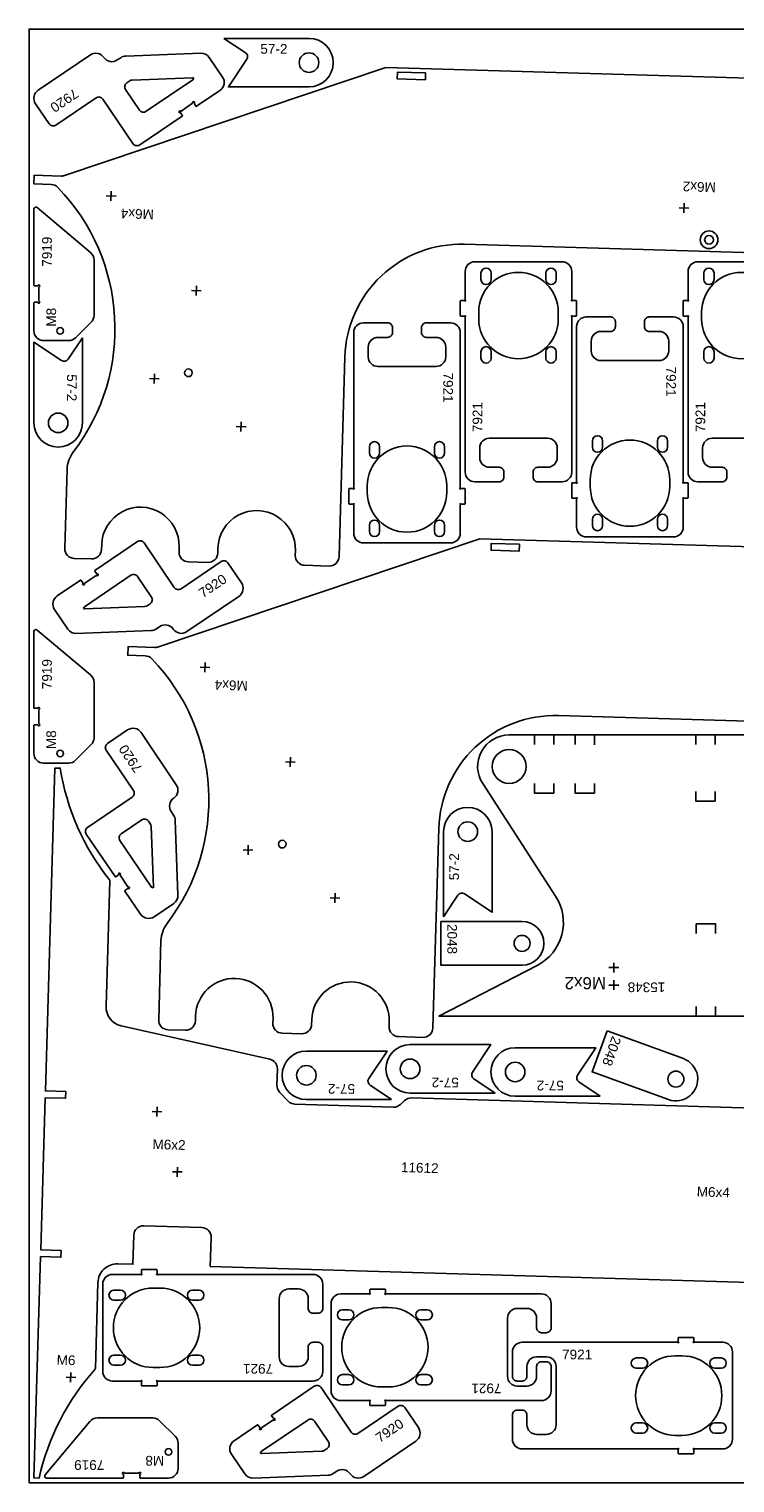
# Model space of a CAD drawing. Header units: millimetres. Extents: x 0 to 3000, y 0 to 1500.
# Tile 1 of 3: x 0 to 728, y 0 to 1500. Entities that reach past the tile are written whole.
import ezdxf

# ---------------------------------------------------------------- set-up
doc = ezdxf.new("R2010")
doc.units = ezdxf.units.MM
doc.header["$MEASUREMENT"] = 0
doc.layers.add('Gravír', color=1, linetype='Continuous', true_color=0xff0000)
doc.layers.add('Sheet', color=18, linetype='Continuous', true_color=0x000000)
doc.styles.add('Arial', font='txt', dxfattribs={"height": 0.2})

msp = doc.modelspace()

# ---------------------------------------------------------------- linework, layer by layer
at = {"color": 7, "true_color": 0xffffff}
for points in [[(201, 1490.4), (223.1, 1475.8, -0.414213), (224.5, 1468.9), (205.6, 1440.4), (288.8, 1440.4, 1), (288.8, 1490.4)], [(185.8, 1470.7, 0.258618), (177.2, 1475.1), (99.8, 1472.2, 0.140541), (94.5, 1470.5), (91, 1468.1, -0.414214), (77.1, 1470.7, 0.414214), (63.2, 1473.4), (9.4, 1436.9, 0.414214), (6.7, 1423), (20.8, 1402.3, 0.414214), (27.7, 1401), (69.1, 1429.1, -0.414214), (76, 1427.7), (107.2, 1381.8, 0.414214), (114.1, 1380.5), (158, 1410.2, 0.414214), (158.1, 1410.9), (156.4, 1413.5, 0.317837), (155.9, 1413.7, -1.585786), (156.2, 1415.4, 0.317837), (156.8, 1415.4), (168.5, 1423.4, 0.317837), (168.7, 1423.9, -1.585786), (170.5, 1423.6, 0.317837), (170.5, 1423), (172.2, 1420.5, 0.414214), (172.9, 1420.3), (196.9, 1436.6, 0.414214), (199.6, 1450.5)], [(169.7, 1449.6, -0.270547), (168.8, 1447.8), (120.8, 1415.2, -0.414214), (113.8, 1416.5), (99.5, 1437.6, -0.414214), (100.9, 1444.6), (103.8, 1446.6, -0.140541), (106.4, 1447.4), (168.7, 1449.8, -0.125244)], [(40.9, 1178.6, 0.198912), (47.9, 1181.5), (64.1, 1197.6, 0.198912), (67, 1204.7), (67, 1261.9, 0.221695), (63.4, 1269.5), (8.3, 1315.8, 0.63707), (5, 1314.3), (5, 1235.6, 0.414214), (5.5, 1235.1), (8.6, 1235.1, 0.317837), (9.1, 1235.4, -1.585786), (10.3, 1234.1, 0.317837), (10, 1233.6), (10, 1219.5, 0.317837), (10.3, 1219, -1.585786), (9.1, 1217.7, 0.317837), (8.6, 1218.1), (5.5, 1218.1, 0.414214), (5, 1217.6), (5, 1188.6, 0.414214), (15, 1178.6)], [(549.9, 1032.9, 0.414214), (559.9, 1042.9), (559.9, 1203, 0.267949), (559.7, 1203.5, -1.303225), (560.3, 1204.1, 0.267949), (560.8, 1203.9), (564.4, 1203.9, 0.414214), (564.9, 1204.4), (564.9, 1219.4, 0.414214), (564.4, 1219.9), (560.8, 1219.9, 0.267949), (560.3, 1219.6, -1.303225), (559.7, 1220.3, 0.267949), (559.9, 1220.8), (559.9, 1249.9, 0.414214), (549.9, 1259.9), (459.9, 1259.9, 0.414214), (449.9, 1249.9), (449.9, 1220.8, 0.267949), (450.2, 1220.3, -1.303225), (449.5, 1219.6, 0.267949), (449, 1219.9), (445.4, 1219.9, 0.414214), (444.9, 1219.4), (444.9, 1204.4, 0.414214), (445.4, 1203.9), (449, 1203.9, 0.267949), (449.5, 1204.1, -1.732051), (449.9, 1203.4), (449.9, 1042.9, 0.414214), (459.9, 1032.9), (484.9, 1032.9, 0.414214), (489.9, 1037.9), (489.9, 1042.9, 0.414214), (484.9, 1047.9), (474.9, 1047.9, -0.414214), (464.9, 1057.9), (464.9, 1067.9, -0.414214), (474.9, 1077.9), (534.9, 1077.9, -0.414214), (544.9, 1067.9), (544.9, 1057.9, -0.414214), (534.9, 1047.9), (524.9, 1047.9, 0.414214), (519.9, 1042.9), (519.9, 1037.9, 0.414214), (524.9, 1032.9)], [(545.9, 1200.9, -1), (463.9, 1200.9), (463.9, 1207.9, -1), (545.9, 1207.9)], [(476.7, 1241.6, -1), (466.2, 1241.6), (466.2, 1248.1, -1), (476.7, 1248.1)], [(543.7, 1241.6, -1), (533.2, 1241.6), (533.2, 1248.1, -1), (543.7, 1248.1)], [(775.9, 1200.9, -1), (693.9, 1200.9), (693.9, 1207.9, -1), (775.9, 1207.9)], [(706.7, 1241.6, -1), (696.2, 1241.6), (696.2, 1248.1, -1), (706.7, 1248.1)], [(574.9, 1203, 0.414214), (564.9, 1193), (564.9, 1032.8, 0.267949), (565.2, 1032.4, -1.303225), (564.5, 1031.7, 0.267949), (564, 1032), (560.4, 1032, 0.414214), (559.9, 1031.5), (559.9, 1016.5, 0.414214), (560.4, 1016), (564, 1016, 0.267949), (564.5, 1016.2, -1.303225), (565.2, 1015.5, 0.267949), (564.9, 1015.1), (564.9, 986, 0.414214), (574.9, 976), (664.9, 976, 0.414214), (674.9, 986), (674.9, 1015.1, 0.267949), (674.7, 1015.5, -1.303225), (675.3, 1016.2, 0.267949), (675.8, 1016), (679.4, 1016, 0.414214), (679.9, 1016.5), (679.9, 1031.5, 0.414214), (679.4, 1032), (675.8, 1032, 0.267949), (675.3, 1031.7, -1.732051), (674.9, 1032.5), (674.9, 1193, 0.414214), (664.9, 1203), (639.9, 1203, 0.414214), (634.9, 1198), (634.9, 1193, 0.414214), (639.9, 1188), (649.9, 1188, -0.414214), (659.9, 1178), (659.9, 1168, -0.414214), (649.9, 1158), (589.9, 1158, -0.414214), (579.9, 1168), (579.9, 1178, -0.414214), (589.9, 1188), (599.9, 1188, 0.414214), (604.9, 1193), (604.9, 1198, 0.414214), (599.9, 1203)], [(344.9, 1196.9, 0.414214), (334.9, 1186.9), (334.9, 1026.8, 0.267949), (335.2, 1026.3, -1.303225), (334.5, 1025.6, 0.267949), (334, 1025.9), (330.4, 1025.9, 0.414214), (329.9, 1025.4), (329.9, 1010.4, 0.414214), (330.4, 1009.9), (334, 1009.9, 0.267949), (334.5, 1010.1, -1.303225), (335.2, 1009.5, 0.267949), (334.9, 1009), (334.9, 979.9, 0.414214), (344.9, 969.9), (434.9, 969.9, 0.414214), (444.9, 979.9), (444.9, 1009, 0.267949), (444.7, 1009.5, -1.303225), (445.3, 1010.1, 0.267949), (445.8, 1009.9), (449.4, 1009.9, 0.414214), (449.9, 1010.4), (449.9, 1025.4, 0.414214), (449.4, 1025.9), (445.8, 1025.9, 0.267949), (445.3, 1025.6, -1.732051), (444.9, 1026.4), (444.9, 1186.9, 0.414214), (434.9, 1196.9), (409.9, 1196.9, 0.414214), (404.9, 1191.9), (404.9, 1186.9, 0.414214), (409.9, 1181.9), (419.9, 1181.9, -0.414214), (429.9, 1171.9), (429.9, 1161.9, -0.414214), (419.9, 1151.9), (359.9, 1151.9, -0.414214), (349.9, 1161.9), (349.9, 1171.9, -0.414214), (359.9, 1181.9), (369.9, 1181.9, 0.414214), (374.9, 1186.9), (374.9, 1191.9, 0.414214), (369.9, 1196.9)], [(55, 1181.4), (40.4, 1159.4, -0.414213), (33.4, 1158), (5, 1176.9), (5, 1093.7, 1), (55, 1093.7)], [(476.7, 1160.6, -1), (466.2, 1160.6), (466.2, 1167.1, -1), (476.7, 1167.1)], [(543.7, 1160.6, -1), (533.2, 1160.6), (533.2, 1167.1, -1), (543.7, 1167.1)], [(706.7, 1160.6, -1), (696.2, 1160.6), (696.2, 1167.1, -1), (706.7, 1167.1)], [(581.2, 1075.2, -1), (591.7, 1075.2), (591.7, 1068.7, -1), (581.2, 1068.7)], [(648.2, 1075.2, -1), (658.7, 1075.2), (658.7, 1068.7, -1), (648.2, 1068.7)], [(348.9, 1028.9, -1), (430.9, 1028.9), (430.9, 1021.9, -1), (348.9, 1021.9)], [(351.2, 1069.1, -1), (361.7, 1069.1), (361.7, 1062.6, -1), (351.2, 1062.6)], [(418.2, 1069.1, -1), (428.7, 1069.1), (428.7, 1062.6, -1), (418.2, 1062.6)], [(578.9, 1035, -1), (660.9, 1035), (660.9, 1028, -1), (578.9, 1028)], [(351.2, 988.1, -1), (361.7, 988.1), (361.7, 981.6, -1), (351.2, 981.6)], [(418.2, 988.1, -1), (428.7, 988.1), (428.7, 981.6, -1), (418.2, 981.6)], [(581.2, 994.2, -1), (591.7, 994.2), (591.7, 987.7, -1), (581.2, 987.7)], [(648.2, 994.2, -1), (658.7, 994.2), (658.7, 987.7, -1), (648.2, 987.7)], [(40, 880.9, 0.258618), (48.7, 876.5), (126.1, 879.4, 0.140541), (131.3, 881.2), (134.9, 883.6, -0.414214), (148.8, 880.9, 0.414214), (162.7, 878.3), (216.5, 914.7, 0.414214), (219.1, 928.6), (205.1, 949.3, 0.414214), (198.1, 950.6), (156.8, 922.6, -0.414214), (149.8, 923.9), (118.7, 969.8, 0.414214), (111.7, 971.2), (67.9, 941.4, 0.414214), (67.7, 940.7), (69.5, 938.2, 0.317837), (70, 938, -1.585786), (69.7, 936.2, 0.317837), (69.1, 936.2), (57.4, 928.3, 0.317837), (57.1, 927.7, -1.585786), (55.4, 928.1, 0.317837), (55.4, 928.6), (53.7, 931.2, 0.414214), (53, 931.3), (29, 915.1, 0.414214), (26.3, 901.2)], [(56.2, 902.1, -0.270547), (57.1, 903.9), (105.1, 936.5, -0.414214), (112, 935.1), (126.3, 914, -0.414214), (125, 907.1), (122, 905.1, -0.140541), (119.4, 904.2), (57.2, 901.9, -0.125244)], [(40.9, 742.7, 0.198912), (47.9, 745.6), (64.1, 761.7, 0.198912), (67, 768.8), (67, 826, 0.221695), (63.4, 833.6), (8.3, 879.9, 0.63707), (5, 878.4), (5, 799.7, 0.414214), (5.5, 799.2), (8.6, 799.2, 0.317837), (9.1, 799.5, -1.585786), (10.3, 798.2, 0.317837), (10, 797.7), (10, 783.6, 0.317837), (10.3, 783.1, -1.585786), (9.1, 781.8, 0.317837), (8.6, 782.2), (5.5, 782.2, 0.414214), (5, 781.7), (5, 752.7, 0.414214), (15, 742.7)], [(149.3, 597.8, 0.258618), (153.6, 606.5), (150.8, 683.9, 0.140541), (149, 689.1), (146.6, 692.7, -0.414214), (149.3, 706.6, 0.414214), (151.9, 720.4), (115.5, 774.2, 0.414214), (101.6, 776.9), (80.9, 762.9, 0.414214), (79.5, 755.9), (107.6, 714.5, -0.414214), (106.3, 707.6), (60.3, 676.4, 0.414214), (59, 669.5), (88.8, 625.6, 0.414214), (89.5, 625.5), (92, 627.2, 0.317837), (92.2, 627.8, -1.585786), (94, 627.4, 0.317837), (94, 626.9), (101.9, 615.1, 0.317837), (102.5, 614.9, -1.585786), (102.1, 613.2, 0.317837), (101.5, 613.2), (99, 611.4, 0.414214), (98.9, 610.7), (115.1, 586.7, 0.414214), (129, 584.1)], [(688.3, 481.7), (1022.8, 481.7), (921.4, 533.9, -0.443873), (902.3, 605.5), (977.6, 721.5, 0.594692), (950.3, 771.7), (495.3, 771.7, 0.594692), (468, 721.5), (543.2, 605.5, -0.443873), (524.2, 533.9), (422.8, 481.7)], [(427.6, 584.2), (442.2, 606.3, -0.414213), (449.2, 607.7), (477.6, 588.8), (477.6, 672, 1), (427.6, 672)], [(128.1, 614, -0.270547), (126.3, 614.8), (93.7, 662.8, -0.414214), (95.1, 669.8), (116.2, 684.1, -0.414214), (123.1, 682.8), (125.1, 679.8, -0.140541), (126, 677.2), (128.3, 614.9, -0.125244)], [(424.8, 579.2), (424.8, 534.2), (508.6, 534.2, 1), (508.6, 579.2)], [(596.3, 466.4), (580.9, 424.1), (659.6, 395.5, 1), (675, 437.8)], [(480.9, 402.2), (458.8, 416.9, -0.414213), (457.4, 423.8), (476.3, 452.2), (393.1, 452.2, 1), (393.1, 402.2)], [(373.9, 395.6), (351.8, 410.3, -0.414213), (350.4, 417.2), (369.3, 445.6), (286.1, 445.6, 1), (286.1, 395.6)], [(589.3, 399), (567.2, 413.7, -0.414213), (565.8, 420.6), (584.7, 449), (501.5, 449, 1), (501.5, 399)], [(303, 205.1, 0.414214), (293, 215.1), (132.8, 215.1, 0.267949), (132.4, 214.9, -1.303225), (131.7, 215.5, 0.267949), (132, 216), (132, 219.6, 0.414214), (131.5, 220.1), (116.5, 220.1, 0.414214), (116, 219.6), (116, 216, 0.267949), (116.2, 215.5, -1.303225), (115.5, 214.9, 0.267949), (115.1, 215.1), (86, 215.1, 0.414214), (76, 205.1), (76, 115.1, 0.414214), (86, 105.1), (115.1, 105.1, 0.267949), (115.5, 105.4, -1.303225), (116.2, 104.7, 0.267949), (116, 104.2), (116, 100.6, 0.414214), (116.5, 100.1), (131.5, 100.1, 0.414214), (132, 100.6), (132, 104.2, 0.267949), (131.7, 104.7, -1.732051), (132.5, 105.1), (293, 105.1, 0.414214), (303, 115.1), (303, 140.1, 0.414214), (298, 145.1), (293, 145.1, 0.414214), (288, 140.1), (288, 130.1, -0.414214), (278, 120.1), (268, 120.1, -0.414214), (258, 130.1), (258, 190.1, -0.414214), (268, 200.1), (278, 200.1, -0.414214), (288, 190.1), (288, 180.1, 0.414214), (293, 175.1), (298, 175.1, 0.414214), (303, 180.1)], [(94.2, 198.9, -1), (94.2, 188.4), (87.7, 188.4, -1), (87.7, 198.9)], [(135, 201.1, -1), (135, 119.1), (128, 119.1, -1), (128, 201.1)], [(175.2, 198.9, -1), (175.2, 188.4), (168.7, 188.4, -1), (168.7, 198.9)], [(538.6, 185, 0.414214), (528.6, 195), (368.5, 195, 0.267949), (368, 194.7, -1.303225), (367.3, 195.4, 0.267949), (367.6, 195.9), (367.6, 199.5, 0.414214), (367.1, 200), (352.1, 200, 0.414214), (351.6, 199.5), (351.6, 195.9, 0.267949), (351.8, 195.4, -1.303225), (351.2, 194.7, 0.267949), (350.7, 195), (321.6, 195, 0.414214), (311.6, 185), (311.6, 95, 0.414214), (321.6, 85), (350.7, 85, 0.267949), (351.2, 85.2, -1.303225), (351.8, 84.6, 0.267949), (351.6, 84.1), (351.6, 80.5, 0.414214), (352.1, 80), (367.1, 80, 0.414214), (367.6, 80.5), (367.6, 84.1, 0.267949), (367.3, 84.6, -1.732051), (368.1, 85), (528.6, 85, 0.414214), (538.6, 95), (538.6, 120, 0.414214), (533.6, 125), (528.6, 125, 0.414214), (523.6, 120), (523.6, 110, -0.414214), (513.6, 100), (503.6, 100, -0.414214), (493.6, 110), (493.6, 170, -0.414214), (503.6, 180), (513.6, 180, -0.414214), (523.6, 170), (523.6, 160, 0.414214), (528.6, 155), (533.6, 155, 0.414214), (538.6, 160)], [(370.6, 181, -1), (370.6, 99), (363.6, 99, -1), (363.6, 181)], [(329.8, 178.7, -1), (329.8, 168.2), (323.3, 168.2, -1), (323.3, 178.7)], [(410.8, 178.7, -1), (410.8, 168.2), (404.3, 168.2, -1), (404.3, 178.7)], [(498.7, 45.1, 0.414214), (508.7, 35.1), (668.9, 35.1, 0.267949), (669.3, 35.4, -1.303225), (670, 34.7, 0.267949), (669.7, 34.3), (669.7, 30.6, 0.414214), (670.2, 30.1), (685.2, 30.1, 0.414214), (685.7, 30.6), (685.7, 34.3, 0.267949), (685.5, 34.7, -1.303225), (686.1, 35.4, 0.267949), (686.6, 35.1), (715.7, 35.1, 0.414214), (725.7, 45.1), (725.7, 135.1, 0.414214), (715.7, 145.1), (686.6, 145.1, 0.267949), (686.1, 144.9, -1.303225), (685.5, 145.6, 0.267949), (685.7, 146), (685.7, 149.6, 0.414214), (685.2, 150.1), (670.2, 150.1, 0.414214), (669.7, 149.6), (669.7, 146, 0.267949), (670, 145.6, -1.732051), (669.2, 145.1), (508.7, 145.1, 0.414214), (498.7, 135.1), (498.7, 110.1, 0.414214), (503.7, 105.1), (508.7, 105.1, 0.414214), (513.7, 110.1), (513.7, 120.1, -0.414214), (523.7, 130.1), (533.7, 130.1, -0.414214), (543.7, 120.1), (543.7, 60.1, -0.414214), (533.7, 50.1), (523.7, 50.1, -0.414214), (513.7, 60.1), (513.7, 70.1, 0.414214), (508.7, 75.1), (503.7, 75.1, 0.414214), (498.7, 70.1)], [(94.2, 131.9, -1), (94.2, 121.4), (87.7, 121.4, -1), (87.7, 131.9)], [(175.2, 131.9, -1), (175.2, 121.4), (168.7, 121.4, -1), (168.7, 131.9)], [(626.5, 118.4, -1), (626.5, 128.9), (633, 128.9, -1), (633, 118.4)], [(666.7, 49.1, -1), (666.7, 131.1), (673.7, 131.1, -1), (673.7, 49.1)], [(707.5, 118.4, -1), (707.5, 128.9), (714, 128.9, -1), (714, 118.4)], [(329.8, 111.7, -1), (329.8, 101.2), (323.3, 101.2, -1), (323.3, 111.7)], [(410.8, 111.7, -1), (410.8, 101.2), (404.3, 101.2, -1), (404.3, 111.7)], [(222.5, 9.4, 0.258618), (231.2, 5), (308.6, 7.9, 0.140541), (313.8, 9.6), (317.4, 12.1, -0.414214), (331.3, 9.4, 0.414214), (345.2, 6.7), (399, 43.2, 0.414214), (401.6, 57.1), (387.6, 77.8, 0.414214), (380.7, 79.1), (339.3, 51.1, -0.414214), (332.3, 52.4), (301.2, 98.3, 0.414214), (294.2, 99.7), (250.4, 69.9, 0.414214), (250.2, 69.2), (252, 66.7, 0.317837), (252.5, 66.5, -1.585786), (252.2, 64.7, 0.317837), (251.6, 64.7), (239.9, 56.7, 0.317837), (239.7, 56.2, -1.585786), (237.9, 56.5, 0.317837), (237.9, 57.1), (236.2, 59.7, 0.414214), (235.5, 59.8), (211.5, 43.5, 0.414214), (208.8, 29.6)], [(153.8, 40.9, 0.198912), (150.9, 47.9), (134.7, 64.1, 0.198912), (127.7, 67), (70.5, 67, 0.221695), (62.8, 63.4), (16.6, 8.3, 0.63707), (18.1, 5), (96.8, 5, 0.414214), (97.3, 5.5), (97.3, 8.6, 0.317837), (97, 9.1, -1.585786), (98.2, 10.3, 0.317837), (98.7, 10), (112.9, 10, 0.317837), (113.4, 10.3, -1.585786), (114.6, 9.1, 0.317837), (114.3, 8.6), (114.3, 5.5, 0.414214), (114.8, 5), (143.8, 5, 0.414214), (153.8, 15)], [(238.7, 30.6, -0.270547), (239.6, 32.4), (287.6, 64.9, -0.414214), (294.5, 63.6), (308.8, 42.5, -0.414214), (307.5, 35.6), (304.5, 33.5, -0.140541), (301.9, 32.7), (239.7, 30.4, -0.125244)], [(626.5, 51.4, -1), (626.5, 61.9), (633, 61.9, -1), (633, 51.4)], [(707.5, 51.4, -1), (707.5, 61.9), (714, 61.9, -1), (714, 51.4)]]:
    msp.add_lwpolyline(points, format="xyb", close=True, dxfattribs=at)
for points in [[(1035.9, 1440.7), (368.2, 1460.5), (36.5, 1348.9, -0.088784), (33.1, 1348.4), (5.3, 1349.2), (5, 1340.2), (22.9, 1339.7, -0.195996), (29.8, 1336.6, -0.370573), (45.5, 1063.4, 0.156999), (39.3, 1046), (36.9, 964.1, 0.414214), (46.6, 953.8), (64.4, 953.3, 0.414214), (74.7, 963), (74.9, 968, -1), (154.8, 965.6), (154.7, 960.6, 0.414214), (164.4, 950.3), (184.4, 949.7, 0.414214), (194.7, 959.4), (194.8, 964.4, -1), (274.8, 962), (274.6, 957, 0.414214), (284.3, 946.8), (309.5, 946, 0.414214), (319.8, 955.7), (325.8, 1161.6, -0.414214), (449.3, 1278), (806.1, 1267.4, -0.421053)], [(779.9, 1259.9), (689.9, 1259.9, 0.414214), (679.9, 1249.9), (679.9, 1220.8, 0.267949), (680.2, 1220.3, -1.303225), (679.5, 1219.6, 0.267949), (679, 1219.9), (675.4, 1219.9, 0.414214), (674.9, 1219.4), (674.9, 1204.4, 0.414214), (675.4, 1203.9), (679, 1203.9, 0.267949), (679.5, 1204.1, -1.732051), (679.9, 1203.4), (679.9, 1042.9, 0.414214), (689.9, 1032.9), (714.9, 1032.9, 0.414214), (719.9, 1037.9), (719.9, 1042.9, 0.414214), (714.9, 1047.9), (704.9, 1047.9, -0.414214), (694.9, 1057.9), (694.9, 1067.9, -0.414214), (704.9, 1077.9), (764.9, 1077.9, -0.414214)], [(1132.8, 954.4), (465.1, 974.2), (133.4, 862.6, -0.088784), (129.9, 862.1), (102.1, 862.9), (101.8, 853.9), (119.7, 853.4, -0.195996), (126.6, 850.3, -0.370573), (142.3, 577.1, 0.156999), (136.1, 559.7), (133.7, 477.8, 0.414214), (143.4, 467.5), (161.3, 467, 0.414214), (171.6, 476.7), (171.7, 481.7, -1), (251.7, 479.3), (251.5, 474.3, 0.414214), (261.2, 464), (281.2, 463.4, 0.414214), (291.5, 473.1), (291.7, 478.1, -1), (371.6, 475.7), (371.5, 470.7, 0.414214), (381.2, 460.5), (406.3, 459.7, 0.414214), (416.6, 469.4), (422.7, 675.3, -0.414214), (546.2, 791.7), (902.9, 781.2, -0.421053)], [(770.8, 386.1), (394.5, 397.2, 0.198912), (387.4, 394.5), (383.1, 390.5, -0.198912), (375.9, 387.7), (274.3, 390.8, -0.198912), (267.3, 393.9), (258.4, 403.3, -0.198912), (255.7, 410.5), (256.2, 427.1, 0.359037), (248.4, 437.2), (95, 471.7, -0.359037), (79.4, 491.8), (83.3, 621.1, 0.177176), (82.8, 622.4, -0.128909), (32.1, 737.5), (26.7, 737.6), (16.8, 404.4), (37.8, 403.8), (37.6, 396.8), (16.6, 397.4), (12, 240.5), (33, 239.8), (32.8, 232.8), (11.8, 233.5), (5, 5.2), (10.4, 5, -0.128983), (67.9, 117, 0.177145), (68.4, 118.2), (71, 206.7, -0.414214), (91.6, 226.1), (107.1, 225.6), (108, 255.6, -0.414214), (118.3, 265.3), (178.2, 263.5, -0.414214), (187.9, 253.3), (187, 223.3), (871.5, 203, -0.074313)]]:
    msp.add_lwpolyline(points, format="xyb", dxfattribs=at)
for points in [[(409.1, 1454.8), (408.9, 1447.8), (379.9, 1448.6), (380.1, 1455.6)], [(505.9, 968.5), (505.7, 961.5), (476.7, 962.3), (476.9, 969.3)]]:
    msp.add_lwpolyline(points, close=True, dxfattribs=at)
at = {"color": 1, "true_color": 0xff0000}
for points in [[(521.3, 771.7), (521.3, 761.7)], [(541.3, 771.7), (541.3, 761.7)], [(563.3, 771.7), (563.3, 761.7)], [(583.3, 771.5), (583.3, 761.5)], [(687.8, 771.7), (687.8, 761.7)], [(707.8, 771.7), (707.8, 761.7)], [(541.3, 721.7), (541.3, 711.7), (521.3, 711.7), (521.3, 721.7)], [(583.3, 721.7), (583.3, 711.7), (563.3, 711.7), (563.3, 721.7)], [(583.3, 711.7), (563.3, 711.7)], [(707.8, 713.5), (707.8, 703.5), (687.8, 703.5), (687.8, 713.5)], [(708.3, 566.7), (708.3, 576.7), (688.3, 576.7), (688.3, 566.7)], [(608.3, 531.7), (598.3, 531.7)], [(603.3, 536.7), (603.3, 526.7)], [(608.3, 513.7), (598.3, 513.7)], [(603.3, 518.7), (603.3, 508.7)], [(688.3, 481.7), (688.3, 491.7)], [(708.3, 481.7), (708.3, 491.7)]]:
    msp.add_lwpolyline(points, dxfattribs=at)
at = {"color": 7, "true_color": 0xffffff}
for centre, radius in [((288.8, 1465.4), 10.1), ((701.5, 1282.6), 4.5), ((32, 1188.6), 3.4), ((164.4, 1145.4), 4), ((30, 1093.7), 10.1), ((32, 752.7), 3.4), ((495.3, 739.2), 17.5), ((452.6, 672), 10.1), ((261.2, 659.1), 4), ((508.6, 556.7), 8.25), ((393.1, 427.2), 10.1), ((286.1, 420.6), 10.1), ((501.5, 424), 10.1), ((667.3, 416.6), 8.25), ((143.8, 32), 3.4)]:
    msp.add_circle(centre, radius, dxfattribs=at)
at = {"layer": 'Gravír', "color": 1, "true_color": 0xff0000}
for points in [[(79.7, 1328), (89.7, 1327.7)], [(84.8, 1332.8), (84.5, 1322.8)], [(675.9, 1320.3), (675.6, 1310.3)], [(670.7, 1315.5), (680.7, 1315.2)], [(167.7, 1230.3), (177.7, 1230)], [(172.8, 1235.2), (172.5, 1225.2)], [(129.3, 1144.4), (129.1, 1134.4)], [(124.2, 1139.6), (134.2, 1139.3)], [(213.8, 1089.9), (223.8, 1089.6)], [(218.9, 1094.8), (218.6, 1084.8)], [(176.5, 841.7), (186.5, 841.4)], [(181.7, 846.5), (181.4, 836.5)], [(264.5, 744), (274.5, 743.7)], [(269.7, 748.9), (269.4, 738.9)], [(221, 653.3), (231, 653)], [(226.2, 658.1), (225.9, 648.1)], [(310.6, 603.6), (320.6, 603.3)], [(315.8, 608.5), (315.5, 598.5)], [(136.9, 382.8), (126.9, 383.1)], [(131.7, 378), (132, 387.9)], [(157.9, 320.8), (147.9, 321.1)], [(152.8, 315.9), (153.1, 325.9)], [(48.1, 108.9), (38.1, 109.2)], [(42.9, 104.1), (43.2, 114.1)]]:
    msp.add_lwpolyline(points, dxfattribs=at)
msp.add_circle((701.5, 1282.6), 9.12, dxfattribs=at)
at = {"layer": 'Sheet', "color": 18, "true_color": 0x000000}
msp.add_lwpolyline([(0, 0), (3000, 0), (3000, 1500), (0, 1500)], close=True, dxfattribs=at)

# ---------------------------------------------------------------- texts
at = {"color": 1, "true_color": 0xff0000, "attachment_point": 7, "rotation": 180, "style": 'Arial'}
for s, insert, char_height in [('M6x2', (595.2, 522), 12.5), ('15348', (656.4, 516.5), 10)]:
    msp.add_mtext(s, dxfattribs=dict(at, insert=insert, char_height=char_height))
at = {"layer": 'Gravír', "color": 1, "true_color": 0xff0000, "char_height": 10, "attachment_point": 7, "style": 'Arial'}
for s, insert in [('57-2', (238.6, 1474.4)), ('7921', (549.9, 127.4))]:
    msp.add_mtext(s, dxfattribs=dict(at, insert=insert))
for s, insert, rotation in [('7920', (46.4, 1439.2), 214.1455), ('M6x2', (708.7, 1341.8), 178.3038), ('M6x4', (128.9, 1313.9), 178.3038), ('7919', (23.6, 1254.8), 90), ('M8', (28, 1193), 90), ('57-2', (39, 1143.9), 270), ('7921', (427.2, 1145.7), 270), ('7921', (657.2, 1151.8), 270), ('7921', (467.7, 1084.1), 90), ('7921', (697.7, 1084.1), 90), ('7920', (179.4, 912.5), 34.1456), ('7919', (23.6, 818.9), 90), ('M6x4', (225.8, 827.6), 178.3038), ('M8', (28, 757.1), 90), ('7920', (117.7, 737.2), 124.1456), ('57-2', (443.6, 621.8), 90), ('2048', (431.4, 576.7), 270), ('2048', (601.6, 461.8), 250), ('57-2', (336.3, 411.7), 180), ('57-2', (443.3, 418.3), 180), ('57-2', (551.7, 415.1), 180), ('M6x2', (127.2, 344.4), 358.3038), ('11612', (383.5, 320.6), 358.3038), ('M6x4', (688.7, 295.5), 358.3038), ('M6', (28.3, 121.9), 358.3038), ('7921', (251.8, 122.9), 180), ('7921', (487.4, 102.7), 180), ('7920', (361.9, 41), 34.1456), ('7919', (77.6, 23.6), 180), ('M8', (139.4, 28), 180)]:
    msp.add_mtext(s, dxfattribs=dict(at, insert=insert, rotation=rotation))

doc.saveas('drawing.dxf')
